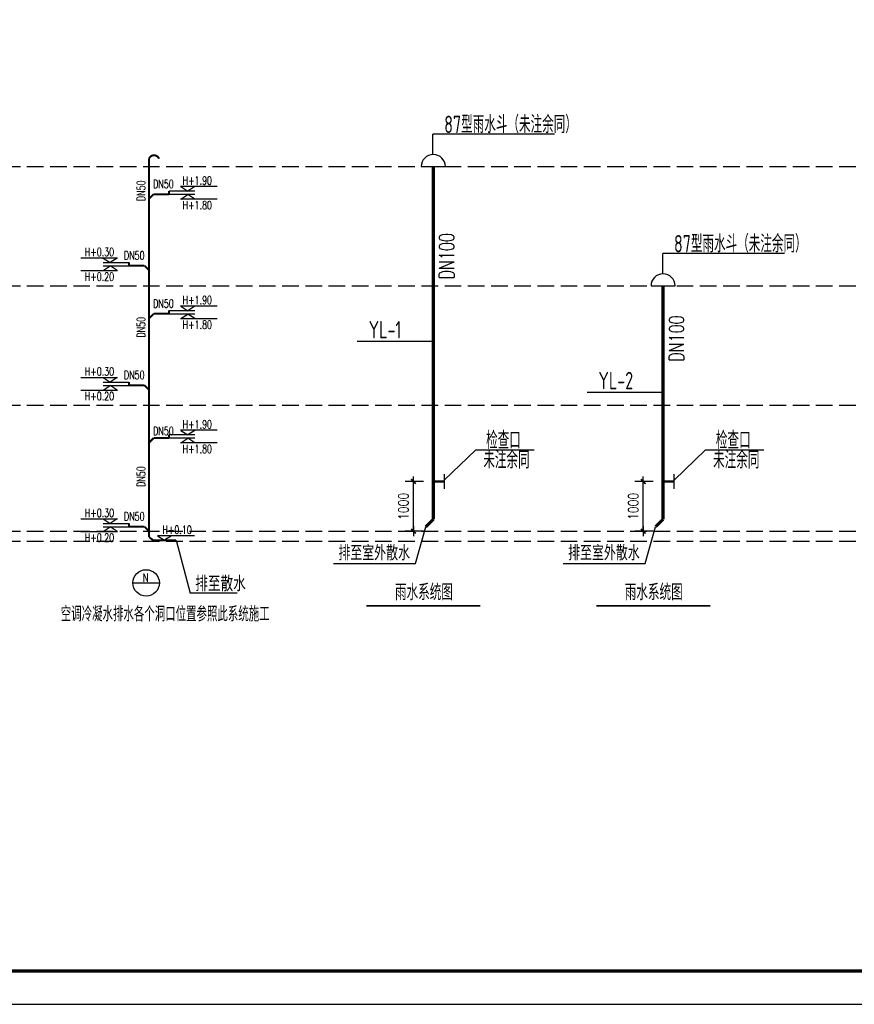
# Model space of a CAD drawing. Extents: x 687841 to 771941, y 252015 to 732780.
# Tile 3 of 99: x 723983 to 749160, y 252015 to 281715. Entities that reach past the tile are written whole.
import ezdxf

# ---------------------------------------------------------------- set-up
doc = ezdxf.new("R2010")
doc.units = 0
doc.header["$LTSCALE"] = 1000
doc.header["$MEASUREMENT"] = 0
doc.linetypes.add('CONTINOUS', pattern=[0])
doc.linetypes.add('DASH', pattern=[0.35, 0.25, -0.1])
doc.layers.get('0').update_dxf_attribs({"linetype": 'CONTINUOUS'})
for name, color, linetype in [('_污水标注', 2, 'CONTINUOUS'), ('_雨水', 2, 'CONTINUOUS'), ('_雨水标注', 2, 'CONTINUOUS'), ('BZ', 40, 'CONTINUOUS'), ('PIPE-雨水', 4, 'TG_Y'), ('PUB_TEXT', 7, 'CONTINUOUS'), ('PUB_TITLE', 4, 'CONTINUOUS'), ('TWT_DIM', 3, 'CONTINUOUS'), ('WS', 6, 'CONTINUOUS'), ('WS_污水阀件及标注_W', 4, 'CONTINUOUS'), ('YS_雨水管线及标注_W', 2, 'CONTINUOUS'), ('建-图名', 3, 'CONTINUOUS'), ('排水', 122, 'CONTINUOUS')]:
    doc.layers.add(name, color=color, linetype=linetype)
doc.styles.add('1', font='simhei.ttf', dxfattribs={"width": 0.8})
doc.styles.add('A-STANDARD', font='SIMPLEX', dxfattribs={"bigfont": 'GBCBIG'})
doc.styles.add('DIM_FONT', font='SIMPLEX.shx', dxfattribs={"width": 0.8})
doc.styles.add('HZTXT', font='romans.shx', dxfattribs={"width": 0.7, "height": 500, "bigfont": 'hztxt.shx'})
doc.styles.add('ICDA-STYLE1', font='TSSDENG', dxfattribs={"width": 0.7, "bigfont": 'TSSDCHN'})
doc.styles.add('ROMANS', font='romans', dxfattribs={"width": 0.7})
doc.styles.add('TG_LINETYPE', font='ROMAND', dxfattribs={"height": 2.5, "bigfont": 'HZTXT'})
doc.linetypes.add('TG_Y', pattern='A,2,-0.3,["Y",TG_LINETYPE,S=0.1,R=0,X=-0.23,Y=-0.15],0', length=2.3)

# ---------------------------------------------------------------- blocks, each defined once
blk = doc.blocks.new('wrtgtg')
at = {"layer": 'PUB_TITLE'}
blk.add_lwpolyline([(-75296, -5841), (8804, -5841), (8804, 53559), (-75296, 53559)], close=True, dxfattribs=at)
at = {"layer": 'PUB_TITLE', "const_width": 100}
blk.add_lwpolyline([(-72796, -4841), (7804, -4841), (7804, 52559), (-72796, 52559)], close=True, dxfattribs=at)
blk = doc.blocks.new('申特花园1#楼给排水2013-GPS_ws_jxk')
for points, const_width in [([(-220, 0), (0, 0)], 45), ([(-220, 150), (-220, -150)], 25)]:
    blk.add_lwpolyline(points, dxfattribs=dict(const_width=const_width))
blk = doc.blocks.new('_DIMX')
blk.add_line((-150, 0), (150, 0))
at = {"const_width": 50}
blk.add_lwpolyline([(-70, -70), (70, 70)], dxfattribs=at)

msp = doc.modelspace()

# ---------------------------------------------------------------- linework, layer by layer
at = {"layer": '_污水标注', "linetype": 'Continuous'}
for p, q in [((737741.6, 268742.6), (736789.4, 267826.4)), ((737741.6, 268742.6), (739502.6, 268742.6)), ((744672.8, 268742.6), (743720.5, 267826.4)), ((744672.8, 268742.6), (746433.7, 268742.6))]:
    msp.add_line(p, q, dxfattribs=at)
at = {"layer": '_雨水', "color": 4}
for p, q in [((740119.7, 278260.3), (736449.5, 278260.3)), ((747050.8, 274660.3), (743380.7, 274660.3)), ((736459.7, 272005), (734166.7, 272005)), ((743390.8, 270470.5), (741097.8, 270470.5))]:
    msp.add_line(p, q, dxfattribs=at)
at = {"layer": '_雨水标注', "color": 4, "linetype": 'CONTINOUS'}
for p, q in [((736095.9, 277284.9), (736823.5, 277284.9)), ((743027, 273684.9), (743754.6, 273684.9))]:
    msp.add_line(p, q, dxfattribs=at)
for centre in [(736459.7, 277284.9), (743390.8, 273684.9)]:
    msp.add_arc(centre, 363.8, 0, 180, dxfattribs=at)
at = {"layer": 'BZ', "linetype": 'DASH', "ltscale": 2}
for p, q in [((695503, 277284.9), (758409.2, 277284.9)), ((695503, 273684.9), (758409.2, 273684.9)), ((695503, 270084.9), (758409.2, 270084.9)), ((695503, 266284.9), (758409.2, 266284.9)), ((695503, 265984.9), (758409.2, 265984.9))]:
    msp.add_line(p, q, dxfattribs=at)
at = {"layer": 'BZ'}
for p, q in [((729271, 276542), (728494.6, 276542)), ((729944.6, 276683.3), (728835.6, 276683.3)), ((728841.4, 276679.5), (729053.5, 276541.7)), ((729264.7, 276679.5), (729052.6, 276541.7)), ((729271, 276442), (728494.6, 276442)), ((729944.6, 276300.8), (728835.6, 276300.8)), ((728841.4, 276304.5), (729053.5, 276442.3)), ((729264.7, 276304.5), (729052.6, 276442.3)), ((725825.2, 274528.4), (726934.2, 274528.4)), ((726505.1, 274524.7), (726717.2, 274386.9)), ((726928.4, 274524.7), (726716.3, 274386.9)), ((725825.2, 274145.9), (726934.2, 274145.9)), ((726498.9, 274387.2), (727275.2, 274387.2)), ((726498.9, 274287.2), (727275.2, 274287.2)), ((726505.1, 274149.7), (726717.2, 274287.5)), ((726928.4, 274149.7), (726716.3, 274287.5)), ((729944.6, 273077.5), (728835.6, 273077.5)), ((728841.4, 273073.7), (729053.5, 272935.9)), ((729264.7, 273073.7), (729052.6, 272935.9)), ((729271, 272936.2), (728494.6, 272936.2)), ((729271, 272836.2), (728494.6, 272836.2)), ((729944.6, 272695), (728835.6, 272695)), ((728841.4, 272698.7), (729053.5, 272836.5)), ((729264.7, 272698.7), (729052.6, 272836.5)), ((725825.2, 270922.6), (726934.2, 270922.6)), ((726505.1, 270918.9), (726717.2, 270781.1)), ((726928.4, 270918.9), (726716.3, 270781.1)), ((726498.9, 270781.4), (727275.2, 270781.4)), ((726498.9, 270681.4), (727275.2, 270681.4)), ((726505.1, 270543.9), (726717.2, 270681.7)), ((726928.4, 270543.9), (726716.3, 270681.7)), ((725825.2, 270540.1), (726934.2, 270540.1)), ((729271, 269188.3), (728494.6, 269188.3)), ((729271, 269088.3), (728494.6, 269088.3)), ((729944.6, 269329.6), (728835.6, 269329.6)), ((728841.4, 269325.8), (729053.5, 269188)), ((728841.4, 268950.9), (729053.5, 269088.6)), ((729264.7, 269325.8), (729052.6, 269188)), ((729264.7, 268950.9), (729052.6, 269088.6)), ((729944.6, 268947.1), (728835.6, 268947.1)), ((725825.2, 266657.7), (726934.2, 266657.7)), ((726498.9, 266516.4), (727275.2, 266516.4)), ((726498.9, 266416.4), (727275.2, 266416.4)), ((726505.1, 266653.9), (726717.2, 266516.1)), ((726505.1, 266278.9), (726717.2, 266416.7)), ((726928.4, 266653.9), (726716.3, 266516.1)), ((726928.4, 266278.9), (726716.3, 266416.7)), ((725825.2, 266275.2), (726934.2, 266275.2)), ((728143.8, 266148.5), (728355.9, 266010.7)), ((729252.8, 266148.5), (728143.8, 266148.5)), ((728567.1, 266148.5), (728355, 266010.7)), ((728698.7, 266010.7), (729125.2, 264413)), ((727396.6, 264725.2), (728196.6, 264725.2)), ((730540.2, 264413), (729125.2, 264413))]:
    msp.add_line(p, q, dxfattribs=at)
msp.add_circle((727796.6, 264725.2), 400, dxfattribs=at)
at = {"layer": 'PIPE-雨水', "linetype": 'TG_Y', "const_width": 105}
for points in [[(736459.7, 277284.9), (736459.7, 277199.7)], [(736459.7, 277199.7), (736459.7, 266645.6)], [(743390.8, 273684.9), (743390.8, 266645.6)], [(743390.8, 273684.9), (743390.8, 273599.7)]]:
    msp.add_lwpolyline(points, dxfattribs=at)
at = {"layer": 'PIPE-雨水', "linetype": 'Continuous', "const_width": 90}
for points in [[(736459.7, 266645.6), (736231.9, 266417.8)], [(743390.8, 266645.6), (743163, 266417.8)]]:
    msp.add_lwpolyline(points, dxfattribs=at)
at = {"layer": 'TWT_DIM'}
for p, q in [((736159.7, 267784.9), (735610.4, 267784.9)), ((735860.4, 266285.9), (735860.4, 267783.9)), ((743090.8, 267784.9), (742541.5, 267784.9)), ((742791.5, 266285.9), (742791.5, 267783.9)), ((736159.7, 266284.9), (735610.4, 266284.9)), ((743090.8, 266284.9), (742541.5, 266284.9))]:
    msp.add_line(p, q, dxfattribs=at)
at = {"layer": 'WS', "const_width": 60}
msp.add_lwpolyline([(727884.9, 277521.8, -0.6902678), (728185, 277521.8, -30.0332964)], format="xyb", dxfattribs=at)
for points in [[(727884.9, 277521.8), (727884.9, 266105.9)], [(728486.2, 276450), (728486.2, 276550)], [(727884.9, 276310.5), (728024.4, 276450)], [(728024.4, 276450), (728486.2, 276450)], [(727283.6, 274295.1), (727283.6, 274395.1)], [(727745.5, 274295.1), (727283.6, 274295.1)], [(727884.9, 274155.7), (727745.5, 274295.1)], [(728486.2, 272844.2), (728486.2, 272944.2)], [(727884.9, 272704.7), (728024.4, 272844.2)], [(728024.4, 272844.2), (728486.2, 272844.2)], [(727283.6, 270689.3), (727283.6, 270789.3)], [(727745.5, 270689.3), (727283.6, 270689.3)], [(727884.9, 270549.9), (727745.5, 270689.3)], [(727884.9, 268956.8), (728024.4, 269096.3)], [(728024.4, 269096.3), (728486.2, 269096.3)], [(728486.2, 269096.3), (728486.2, 269196.3)], [(727283.6, 266424.4), (727283.6, 266524.4)], [(727745.5, 266424.4), (727283.6, 266424.4)], [(727884.9, 266284.9), (727745.5, 266424.4)], [(727884.9, 266105.9), (728013.1, 266010.7), (728698.7, 266010.7)]]:
    msp.add_lwpolyline(points, dxfattribs=at)
at = {"layer": 'YS_雨水管线及标注_W', "color": 4}
for p, q in [((736449.5, 277647.1), (736449.5, 278260.3)), ((743380.7, 274047.1), (743380.7, 274660.3))]:
    msp.add_line(p, q, dxfattribs=at)
at = {"layer": '建-图名', "const_width": 50.4}
for points in [[(734443.9, 264030.2), (737882.4, 264030.2)], [(741375, 264030.2), (744813.6, 264030.2)]]:
    msp.add_lwpolyline(points, dxfattribs=at)
at = {"layer": '排水', "ltscale": 2}
for p, q in [((735922.2, 265316), (736231.9, 266417.8)), ((742853.3, 265316), (743163, 266417.8)), ((733450.3, 265316), (735922.2, 265316)), ((740381.4, 265316), (742853.3, 265316))]:
    msp.add_line(p, q, dxfattribs=at)

# ---------------------------------------------------------------- block references
msp.add_blockref('wrtgtg', (763136.5, 257856.1))
at = {"layer": 'TWT_DIM'}
for p, rotation in [((735860.4, 267784.9), 90), ((742791.5, 267784.9), 90), ((735860.4, 266284.9), 270), ((742791.5, 266284.9), 270)]:
    msp.add_blockref('_DIMX', p, dxfattribs=dict(at, rotation=rotation))
at = {"layer": 'WS_污水阀件及标注_W', "color": 2, "xscale": -1.5, "yscale": 1.5, "zscale": 1.5}
for p in [(736459.7, 267784.9), (743390.8, 267784.9)]:
    msp.add_blockref('申特花园1#楼给排水2013-GPS_ws_jxk', p, dxfattribs=at)

# ---------------------------------------------------------------- texts
at = {"layer": '_污水标注', "linetype": 'Continuous', "style": 'ICDA-STYLE1', "width": 0.7}
for s, p in [('检查口', (738053.1, 268766.8)), ('检查口', (744984.2, 268766.8)), ('未注余同', (737967.9, 268177.2)), ('未注余同', (744899.1, 268177.2))]:
    msp.add_text(s, height=525, dxfattribs=at).set_placement(p)
at = {"layer": 'BZ', "style": 'ROMANS', "width": 0.7}
for p in [(727769.4, 276241.6), (727769.4, 272124.4), (727769.4, 267620.8)]:
    msp.add_text('DN50', height=250, rotation=90, dxfattribs=at).set_placement(p)
at = {"layer": 'BZ', "width": 0.7}
for s, height, style, p in [('DN50', 250, 'ROMANS', (728007.6, 276633.3)), ('H+1.90', 250, 'ROMANS', (728898.4, 276738.6)), ('H+1.80', 250, 'ROMANS', (728898.4, 275995.4)), ('H+0.30', 250, 'ROMANS', (725946.4, 274583.8)), ('DN50', 250, 'ROMANS', (727128.9, 274478.5)), ('H+0.20', 250, 'ROMANS', (725946.4, 273840.5)), ('DN50', 250, 'ROMANS', (728007.6, 273027.5)), ('H+1.90', 250, 'ROMANS', (728898.4, 273132.8)), ('H+1.80', 250, 'ROMANS', (728898.4, 272389.6)), ('H+0.30', 250, 'ROMANS', (725946.4, 270978)), ('DN50', 250, 'ROMANS', (727128.9, 270872.7)), ('H+0.20', 250, 'ROMANS', (725946.4, 270234.8)), ('DN50', 250, 'ROMANS', (728007.6, 269185.3)), ('H+1.90', 250, 'ROMANS', (728898.4, 269385)), ('H+1.80', 250, 'ROMANS', (728898.4, 268641.7)), ('H+0.30', 250, 'ROMANS', (725946.4, 266713)), ('DN50', 250, 'ROMANS', (727128.9, 266607.7)), ('H+0.10', 250, 'ROMANS', (728288.5, 266203.8)), ('H+0.20', 250, 'ROMANS', (725946.4, 265969.8)), ('N', 250, 'ROMANS', (727698.5, 264762.7)), ('排至散水', 400, '1', (729278.1, 264517.7)), ('空调冷凝水排水各个洞口位置参照此系统施工', 450, 'HZTXT', (725221.9, 263562.4))]:
    msp.add_text(s, height=height, dxfattribs=dict(at, style=style)).set_placement(p)
at = {"layer": 'PUB_TEXT', "style": 'A-STANDARD'}
for p in [(735302.3, 264202.6), (742233.4, 264202.6)]:
    msp.add_text('雨水系统图', height=486.13, dxfattribs=at).set_placement(p)
at = {"layer": 'TWT_DIM', "color": 7, "char_height": 300, "attachment_point": 5, "rotation": 90, "style": 'DIM_FONT'}
for insert in [(735560.4, 267034.9), (742491.5, 267034.9)]:
    msp.add_mtext('\\A1;1000', dxfattribs=dict(at, insert=insert))
at = {"layer": 'YS_雨水管线及标注_W', "color": 4, "style": 'ICDA-STYLE1', "width": 0.7}
for s, p in [('87型雨水斗（未注余同）', (736788.8, 278294.6)), ('87型雨水斗（未注余同）', (743720, 274694.6)), ('YL-1', (734510.9, 272101.8)), ('YL-2', (741442, 270567.4))]:
    msp.add_text(s, height=525, dxfattribs=at).set_placement(p)
at = {"layer": 'YS_雨水管线及标注_W', "color": 4, "style": 'DIM_FONT', "width": 0.7}
for p in [(737090.1, 273885.7), (744021.2, 271403.9)]:
    msp.add_text('DN100', height=450, rotation=90, dxfattribs=at).set_placement(p)
at = {"layer": '排水', "ltscale": 2, "style": 'HZTXT', "width": 0.8}
for p in [(733596.8, 265404.1), (740527.9, 265404.1)]:
    msp.add_text('排至室外散水', height=450, dxfattribs=at).set_placement(p)

doc.saveas('drawing.dxf')
